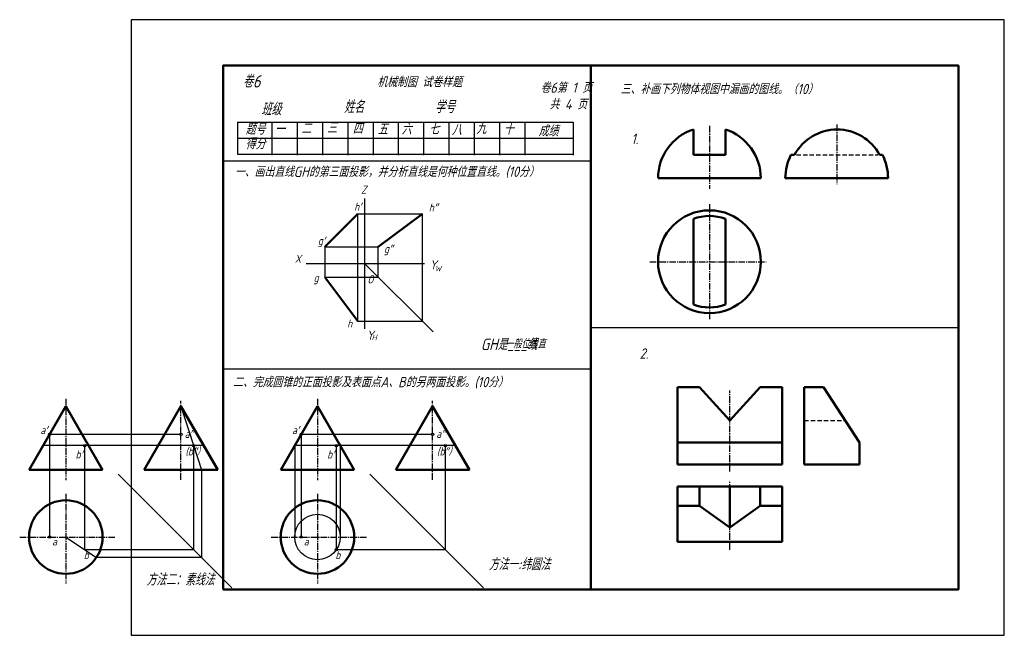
# Model space of a CAD drawing. Header units: millimetres. Extents: x -49 to 380, y 0 to 268.
import ezdxf

# ---------------------------------------------------------------- set-up
doc = ezdxf.new("R2010")
doc.units = ezdxf.units.MM
doc.header["$LTSCALE"] = 0.3
for name, pattern in [('CENTER2', [28.575, 19.05, -3.175, 3.175, -3.175]), ('DASHED2', [9.525, 6.35, -3.175]), ('HIDDEN', [9.525, 6.35, -3.175])]:
    doc.linetypes.add(name, pattern=pattern)
for name, color, linetype, lineweight in [('图层8', 7, 'Continuous', 25), ('点画线层', 3, 'CENTER2', 25), ('答案层', 1, 'Continuous', 25), ('粗实线', 210, 'Continuous', 50), ('粗实线层', 7, 'Continuous', 50)]:
    doc.layers.add(name, color=color, linetype=linetype, lineweight=lineweight)
for name, color, linetype in [('细实线', 7, 'Continuous'), ('细实线层', 7, 'Continuous'), ('虚线', 52, 'DASHED2')]:
    doc.layers.add(name, color=color, linetype=linetype)
doc.styles.add('工程字体', font='gbeitc.shx', dxfattribs={"bigfont": 'gbcbig.shx'})
doc.styles.add('工程斜体', font='gbeitc.shx', dxfattribs={"bigfont": 'gbcbig.shx'})

msp = doc.modelspace()

# ---------------------------------------------------------------- linework, layer by layer
at = {"color": 7}
msp.add_lwpolyline([(0, 0), (380, 0), (380, 268), (0, 268)], close=True, dxfattribs=at)
at = {"layer": '点画线层', "color": 7, "ltscale": 0.5}
for p, q in [((251.67, 221.73), (251.67, 194.31)), ((307.06, 222.31), (307.06, 196.38)), ((251.67, 187.63), (251.67, 137.51)), ((225.68, 162.64), (276.34, 162.64)), ((-28.43, 102.91), (-28.43, 67.52)), ((81.08, 102.91), (81.08, 67.52)), ((260.53, 71.26), (260.53, 106.55)), ((21.69, 87.99), (21.69, 102.11)), ((131.2, 87.99), (131.2, 102.11)), ((21.69, 67.71), (21.69, 86.99)), ((131.2, 67.71), (131.2, 86.99)), ((260.53, 37.27), (260.53, 67.3)), ((-28.43, 61.55), (-28.43, 22.58)), ((81.08, 61.55), (81.08, 22.58)), ((-48.5, 42.78), (-6.79, 42.78)), ((61.01, 42.78), (102.72, 42.78))]:
    msp.add_line(p, q, dxfattribs=at)
at = {"layer": '答案层', "lineweight": 50}
for p, q in [((288.74, 209.17), (287.16, 209.17)), ((326.96, 209.17), (325.72, 209.17)), ((329.42, 198.98), (284.7, 198.98)), ((107.57, 169.16), (126.77, 183.53)), ((244.68, 181.27), (244.68, 144.01)), ((258.66, 181.27), (258.66, 144.01)), ((247.33, 64.76), (247.33, 56.36)), ((260.53, 64.76), (260.53, 47)), ((273.73, 64.76), (273.73, 56.36)), ((247.33, 56.36), (237.73, 56.36)), ((247.33, 56.36), (260.53, 47)), ((273.73, 56.36), (260.53, 47)), ((283.33, 56.36), (273.73, 56.36))]:
    msp.add_line(p, q, dxfattribs=at)
at = {"layer": '答案层', "linetype": 'HIDDEN'}
for p, q in [((289.54, 209.17), (324.97, 209.17)), ((292.93, 93.56), (310.69, 93.56))]:
    msp.add_line(p, q, dxfattribs=at)
at = {"layer": '答案层'}
for p, q in [((98.7, 183.53), (126.77, 183.53)), ((126.77, 136.74), (126.77, 183.53)), ((84.33, 169.16), (107.57, 169.16)), ((107.57, 155.93), (107.57, 169.16)), ((84.33, 155.93), (107.57, 155.93)), ((98.7, 136.74), (126.77, 136.74))]:
    msp.add_line(p, q, dxfattribs=at)
at = {"layer": '答案层', "lineweight": 50, "ltscale": 0.5}
for p, q in [((-44.43, 72.04), (-28.43, 99.75)), ((-12.43, 72.04), (-28.43, 99.75)), ((65.08, 72.04), (81.08, 99.75)), ((97.08, 72.04), (81.08, 99.75)), ((-44.43, 72.04), (-12.43, 72.04)), ((65.08, 72.04), (97.08, 72.04))]:
    msp.add_line(p, q, dxfattribs=at)
at = {"layer": '答案层', "color": 4, "ltscale": 0.4}
for p, q in [((21.69, 99.75), (30.57, 72.04)), ((21.69, 87.49), (-35.51, 87.49)), ((-35.51, 87.49), (-35.51, 42.78)), ((131.2, 87.49), (74, 87.49)), ((74, 87.49), (74, 42.78)), ((31.59, 82.6), (-38.34, 82.6)), ((-20.2, 37.28), (-20.2, 82.6)), ((27.19, 82.6), (27.19, 37.28)), ((141.11, 82.6), (71.18, 82.6)), ((71.18, 82.6), (71.18, 42.78)), ((89.32, 37.28), (89.32, 82.6)), ((90.98, 82.6), (90.98, 42.78)), ((136.7, 82.6), (136.7, 37.28)), ((43.81, 20.67), (-5.7, 70.17)), ((30.57, 72.04), (30.57, 33.9)), ((153.32, 20.67), (103.81, 70.17)), ((-28.43, 42.78), (-15.13, 33.9)), ((27.19, 37.28), (-20.2, 37.28)), ((136.7, 37.28), (89.32, 37.28)), ((30.57, 33.9), (-15.13, 33.9))]:
    msp.add_line(p, q, dxfattribs=at)
at = {"layer": '答案层', "ltscale": 0.5}
for centre in [(-35.51, 87.49), (74, 87.49), (-20.2, 82.6), (89.32, 82.6), (-35.51, 42.78), (74, 42.78), (89.32, 37.28)]:
    msp.add_circle(centre, 0.5, dxfattribs=at)
at = {"layer": '答案层', "color": 4, "ltscale": 0.4}
msp.add_circle((81.08, 42.78), 9.9, dxfattribs=at)
at = {"layer": '答案层', "lineweight": 50}
for centre, radius, start, end in [((307.23, 199.22), 21, 28.2925, 151.7075), ((307.06, 198.98), 22.36, 152.8779, 180), ((307.06, 198.98), 22.36, 360, 27.1221), ((251.67, 162.64), 19.9, 69.4448, 110.5552), ((251.67, 162.64), 19.9, 249.4448, 290.5552)]:
    msp.add_arc(centre, radius, start, end, dxfattribs=at)
at = {"layer": '粗实线', "color": 7}
msp.add_line((200, 248), (200, 20), dxfattribs=at)
msp.add_lwpolyline([(40, 20), (360, 20), (360, 248), (40, 248)], close=True, dxfattribs=at)
at = {"layer": '粗实线层', "color": 7, "ltscale": 0.5}
for p, q in [((244.68, 209.17), (244.68, 220.22)), ((258.66, 220.22), (258.66, 209.17)), ((258.66, 209.17), (244.68, 209.17)), ((274.03, 198.98), (229.31, 198.98)), ((329.42, 198.98), (284.7, 198.98)), ((98.7, 183.53), (84.33, 169.16)), ((84.33, 155.93), (98.7, 136.74)), ((237.73, 107.96), (247.33, 107.96)), ((237.73, 74.36), (237.73, 107.96)), ((247.33, 107.96), (260.53, 93.56)), ((273.73, 107.96), (260.53, 93.56)), ((283.33, 107.96), (273.73, 107.96)), ((283.33, 107.96), (283.33, 74.36)), ((292.93, 74.36), (292.93, 107.96)), ((292.93, 107.96), (301.33, 107.96)), ((316.93, 83.96), (301.33, 107.96)), ((5.69, 72.04), (21.69, 99.75)), ((37.69, 72.04), (21.69, 99.75)), ((115.2, 72.04), (131.2, 99.75)), ((147.2, 72.04), (131.2, 99.75)), ((283.33, 83.96), (237.73, 83.96)), ((316.93, 74.36), (316.93, 83.96)), ((283.33, 74.36), (237.73, 74.36)), ((292.93, 74.36), (316.93, 74.36)), ((5.69, 72.04), (37.69, 72.04)), ((115.2, 72.04), (147.2, 72.04)), ((283.33, 64.76), (237.73, 64.76)), ((237.73, 64.76), (237.73, 40.76)), ((283.33, 40.76), (283.33, 64.76)), ((237.73, 40.76), (283.33, 40.76))]:
    msp.add_line(p, q, dxfattribs=at)
for centre, radius in [((251.67, 162.64), 22.36), ((-28.43, 42.78), 16), ((81.08, 42.78), 16)]:
    msp.add_circle(centre, radius, dxfattribs=at)
for centre, start, end in [((251.67, 198.98), 108.21, 180), ((251.67, 198.98), 0, 71.79), ((307.06, 198.98), 152.8779, 180), ((307.06, 198.98), 0, 27.1221)]:
    msp.add_arc(centre, 22.36, start, end, dxfattribs=at)
at = {"layer": '细实线', "color": 7}
for p, q in [((46.28, 223.41), (192.39, 223.41)), ((46.28, 223.41), (46.28, 209.41)), ((61.27, 223.41), (61.27, 209.05)), ((72.27, 223.41), (72.27, 209.05)), ((83.27, 223.41), (83.27, 209.05)), ((94.27, 223.41), (94.27, 209.05)), ((105.27, 223.41), (105.27, 209.05)), ((116.27, 223.41), (116.27, 209.05)), ((127.27, 223.41), (127.27, 209.05)), ((138.27, 223.41), (138.27, 209.05)), ((149.27, 223.41), (149.27, 209.05)), ((160.27, 223.41), (160.27, 209.05)), ((171.27, 223.41), (171.27, 209.05)), ((192.39, 223.41), (192.39, 209.05)), ((46.28, 216.41), (192.39, 216.41)), ((40, 206.6), (200, 206.6)), ((46.28, 209.41), (192.39, 209.41)), ((200, 134), (360, 134)), ((40, 116), (200, 116))]:
    msp.add_line(p, q, dxfattribs=at)
at = {"layer": '细实线层', "color": 7, "ltscale": 0.5}
for p, q in [((101.6, 190.16), (101.6, 133.42)), ((98.7, 136.74), (98.7, 183.53)), ((84.33, 169.16), (84.33, 155.93)), ((76.19, 161.9), (127.69, 161.9)), ((101.6, 161.9), (131.37, 132.13))]:
    msp.add_line(p, q, dxfattribs=at)
for centre in [(21.69, 87.49), (131.2, 87.49), (27.19, 82.6), (136.7, 82.6)]:
    msp.add_circle(centre, 0.5, dxfattribs=at)

# ---------------------------------------------------------------- texts
at = {"layer": '图层8', "color": 7, "style": '工程字体'}
for s, p in [('一、画出直线GH的第三面投影，并分析直线是何种位置直线。(10分）', (45.11, 199.57)), ('二、完成圆锥的正面投影及表面点A、B的另两面投影。(10分）', (44.35, 108))]:
    msp.add_text(s, height=4.5, dxfattribs=at).set_placement(p)
at = {"layer": '答案层', "char_height": 3.5, "attachment_point": 1, "style": '工程斜体'}
for s, insert, width in [('h″', (129.55, 188.01), 3.3062), ('g″', (110.05, 170.04), 3.4408), ('一般位置直', (162.82, 128.46), 24.5088), ('a′', (-39.47, 91.13), 5.7337), ('a′', (70.04, 91.13), 5.7337), ('b′', (-24.18, 80.51), 5.7337), ('b′', (85.33, 80.51), 5.7337), ('a', (-34.37, 42.6), 5.7337), ('a', (75.14, 42.6), 5.7337), ('b', (-20.65, 36.68), 4.3248), ('b', (88.86, 36.68), 4.3248)]:
    msp.add_mtext(s, dxfattribs=dict(at, insert=insert, width=width))
at = {"layer": '细实线', "color": 7, "style": '工程字体'}
for s, height, p in [('卷6', 5.4, (48.65, 238.46)), ('   机械制图 试卷样题', 4.32, (100, 238.64)), ('卷6第 1 页', 4.5, (178.15, 236.15)), ('三、补画下列物体视图中漏画的图线。（10）', 4.5, (213, 235.58)), ('班级', 5.4, (56.62, 226.33)), ('姓名', 5.4, (92.62, 227.33)), ('学号', 5.4, (132.22, 227.33)), ('共 4 页', 4.5, (182.04, 228.95)), ('题号', 4.8, (49.74, 217.99)), ('三', 4.8, (85.2, 218.52)), ('四', 4.8, (96.38, 218.25)), ('五', 4.8, (107.29, 217.99)), ('六', 4.8, (117.67, 217.99)), ('七', 4.8, (129.65, 217.99)), ('九', 4.8, (150.15, 218.25)), ('十', 4.8, (162.13, 217.99)), ('一', 4.8, (62.57, 217.99)), ('二', 4.8, (74.02, 218.25)), ('八', 4.8, (139.5, 217.72)), ('成绩', 4.8, (177.25, 217.21)), ('得分', 4.8, (49.74, 211.6))]:
    msp.add_text(s, height=height, dxfattribs=at).set_placement(p)
at = {"layer": '细实线层', "color": 7, "ltscale": 0.5, "style": '工程斜体'}
for s, height, p in [('Y', 4.03, (129.89, 159.25)), ('W', 2.42, (132.12, 158.46)), ('O', 3.6, (102.82, 153.18)), ('Y', 4.03, (102.45, 128.62)), ('H', 2.42, (104.68, 128.48)), ('方法一:纬圆法', 5.25, (155.67, 28.33)), ('方法二：素线法', 5.25, (6.7, 21.66))]:
    msp.add_text(s, height=height, dxfattribs=at).set_placement(p)
at = {"layer": '细实线层', "color": 7, "attachment_point": 1, "style": '工程斜体'}
for s, insert, char_height, width in [('Z', (100.07, 195.73), 3.5, 3.4408), ('h′', (97.04, 188.33), 3.5, 3.4408), ('g′', (81.25, 173.53), 3.5, 3.4408), ('X', (71.23, 165.66), 3.5, 3.4408), ('g', (79.41, 157.39), 3.5, 3.4408), ('h', (94.01, 137.47), 3.5, 3.4408), (' GH是___线', (149.47, 129.19), 5, 48.8406), ('a″', (23.27, 89.44), 3.5, 4.9229), ('a″', (132.78, 89.44), 3.5, 4.9229), ('(b″）', (23.6, 81.81), 3.5, 7.3162), ('(b″）', (133.11, 81.81), 3.5, 7.3162)]:
    msp.add_mtext(s, dxfattribs=dict(at, insert=insert, char_height=char_height, width=width))
at = {"layer": '虚线', "color": 7, "style": '工程字体'}
for s, p in [('1.', (217.66, 213.91)), ('2.', (221.3, 120.43))]:
    msp.add_text(s, height=4.5, dxfattribs=at).set_placement(p)

doc.saveas('drawing.dxf')
